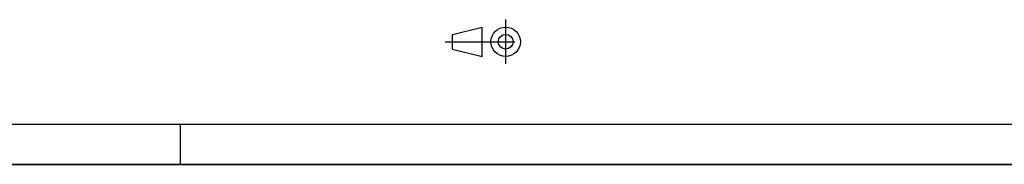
# Model space of a CAD drawing. Header units: millimetres. Extents: x 0 to 4200, y 0 to 2970.
# Tile 4 of 16: x 2100 to 3323, y 0 to 180. Entities that reach past the tile are written whole.
import ezdxf

# ---------------------------------------------------------------- set-up
doc = ezdxf.new("R2010")
doc.units = ezdxf.units.MM
doc.header["$LTSCALE"] = 231
doc.linetypes.add('CENTER', pattern=[0.6, 0.375, -0.075, 0.075, -0.075])
doc.layers.get('0').update_dxf_attribs({"linetype": 'CONTINUOUS'})

# ---------------------------------------------------------------- blocks, each defined once
blk = doc.blocks.new('PROJEKTIONSMETHODE_1_BL3', base_point=(2680, 152.5))
at = {"color": 2, "linetype": 'CENTER'}
for p, q in [((2703.8, 180), (2703.8, 125)), ((2628.7, 152.5), (2731.3, 152.5))]:
    blk.add_line(p, q, dxfattribs=at)
at = {"color": 2, "linetype": 'CONTINUOUS'}
for p, q in [((2637.8, 161.7), (2674.5, 170.8)), ((2637.8, 143.3), (2637.8, 161.7)), ((2674.5, 134.2), (2674.5, 170.8)), ((2637.8, 143.3), (2674.5, 134.2))]:
    blk.add_line(p, q, dxfattribs=at)
for radius in [18.3, 9.17]:
    blk.add_circle((2703.8, 152.5), radius, dxfattribs=at)

msp = doc.modelspace()

# ---------------------------------------------------------------- linework, layer by layer
at = {"color": 5, "linetype": 'CONTINUOUS'}
msp.add_line((50, 50), (4150, 50), dxfattribs=at)
at = {"color": 3, "linetype": 'CONTINUOUS'}
for p, q in [((2300, 0), (2300, 50)), ((4200, 0), (0, 0))]:
    msp.add_line(p, q, dxfattribs=at)
at = {"color": 7, "linetype": 'CONTINUOUS'}
msp.add_line((0, 0), (4200, 0), dxfattribs=at)

# ---------------------------------------------------------------- block references
at = {"color": 2, "linetype": 'CONTINUOUS'}
msp.add_blockref('PROJEKTIONSMETHODE_1_BL3', (2680, 152.5), dxfattribs=at)

doc.saveas('drawing.dxf')
